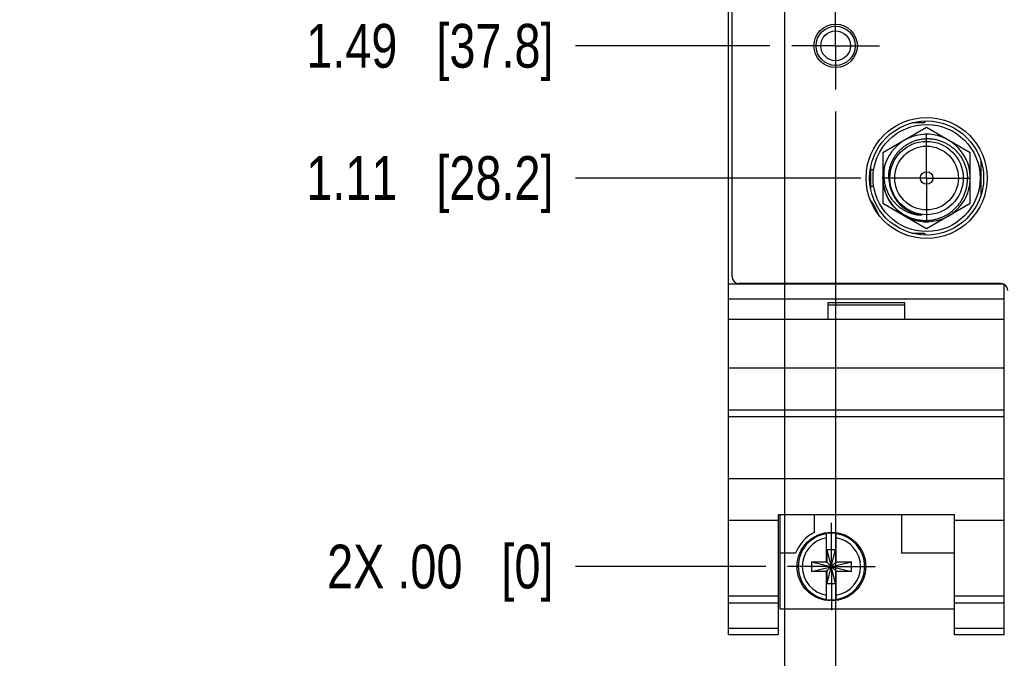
# Model space of a CAD drawing. Header units: inches. Extents: x 0.2 to 16.8, y 0.2 to 10.8.
# Tile 2 of 42: x 2.7 to 5.6, y 3.4 to 5.2. Entities that reach past the tile are written whole.
import ezdxf

# ---------------------------------------------------------------- set-up
doc = ezdxf.new("R2010")
doc.units = ezdxf.units.IN
doc.header["$LTSCALE"] = 0.935
doc.header["$MEASUREMENT"] = 0
doc.linetypes.add('CENTER', pattern=[0.6, 0.375, -0.075, 0.075, -0.075])
doc.layers.get('0').update_dxf_attribs({"linetype": 'CONTINUOUS'})
doc.layers.add('02___PRT_ALL_AXES', color=7, linetype='CONTINUOUS')
doc.layers.add('DIMENSIONS', color=7, linetype='CONTINUOUS')
doc.styles.get("Standard").update_dxf_attribs({"font": 'txt', "width": 0.8})
doc.dimstyles.new('DIMSTYLE_1', dxfattribs={"dimtxt": 0.125, "dimasz": 0.18, "dimexe": 0.125, "dimexo": 0.0625, "dimgap": 0.03125, "dimtad": 0, "dimtih": 1, "dimtoh": 1, "dimzin": 4, "dimdsep": 46, "dimtxsty": 'STANDARD', "dimblk": '_FILLED', "dimblk1": '_FILLED', "dimblk2": '_FILLED', "dimcen": 0.09, "dimadec": 0, "dimazin": 0, "dimtp": 0.01, "dimtm": 0.01, "dimtfac": 1, "dimtofl": 0, "dimtmove": 0, "dimatfit": 3, "dimldrblk": '_FILLED', "dimfxl": 1, "dimtolj": 1, "dimtzin": 4, "dimarcsym": 0})

# ---------------------------------------------------------------- blocks, each defined once
blk = doc.blocks.new('*D0')
at = {"layer": 'DIMENSIONS', "color": 2, "linetype": 'CONTINUOUS'}
blk.add_line((5.1408, 4.7607), (4.325, 4.7607), dxfattribs=at)
at = {"layer": 'DIMENSIONS', "color": 2, "linetype": 'CONTINUOUS', "insert": (4.2625, 4.8232), "char_height": 0.125, "width": 1.125, "attachment_point": 3, "line_spacing_factor": 0.9}
blk.add_mtext('1.11{\\Ftxt.shx;\\W1.000000;\\H0.125000; }[28.2]', dxfattribs=at)
blk = doc.blocks.new('_FILLED')
at = {"color": 0, "linetype": 'BYBLOCK'}
blk.add_solid([(0, 0), (-1, 0.174), (-1, -0.174)], dxfattribs=at)
blk = doc.blocks.new('*D1')
at = {"layer": 'DIMENSIONS', "color": 2, "linetype": 'CONTINUOUS'}
blk.add_line((4.8689, 3.6504), (4.325, 3.6504), dxfattribs=at)
at = {"layer": 'DIMENSIONS', "color": 2, "linetype": 'CONTINUOUS', "insert": (4.2625, 3.7129), "char_height": 0.125, "width": 1.025, "attachment_point": 3, "line_spacing_factor": 0.9}
blk.add_mtext('2X .00{\\Ftxt.shx;\\W1.000000;\\H0.125000; }[0]', dxfattribs=at)
blk = doc.blocks.new('*D2')
at = {"layer": 'DIMENSIONS', "color": 2, "linetype": 'CONTINUOUS'}
blk.add_line((4.881, 5.1385), (4.325, 5.1385), dxfattribs=at)
at = {"layer": 'DIMENSIONS', "color": 2, "linetype": 'CONTINUOUS', "insert": (4.2625, 5.201), "char_height": 0.125, "width": 1.125, "attachment_point": 3, "line_spacing_factor": 0.9}
blk.add_mtext('1.49{\\Ftxt.shx;\\W1.000000;\\H0.125000; }[37.8]', dxfattribs=at)
blk = doc.blocks.new('*D3')
at = {"layer": 'DIMENSIONS', "color": 2, "linetype": 'CONTINUOUS'}
blk.add_line((4.881, 6.006), (4.325, 6.006), dxfattribs=at)
at = {"layer": 'DIMENSIONS', "color": 2, "linetype": 'CONTINUOUS', "insert": (4.2625, 6.0685), "char_height": 0.125, "width": 1.125, "attachment_point": 3, "line_spacing_factor": 0.9}
blk.add_mtext('2.36{\\Ftxt.shx;\\W1.000000;\\H0.125000; }[59.8]', dxfattribs=at)
blk = doc.blocks.new('*D4')
at = {"layer": 'DIMENSIONS', "color": 2, "linetype": 'CONTINUOUS'}
blk.add_line((4.7346, 6.1708), (4.325, 6.1708), dxfattribs=at)
at = {"layer": 'DIMENSIONS', "color": 2, "linetype": 'CONTINUOUS', "insert": (4.2625, 6.2333), "char_height": 0.125, "width": 0.925, "attachment_point": 3, "line_spacing_factor": 0.9}
blk.add_mtext('2.52{\\Ftxt.shx;\\W1.000000;\\H0.125000; }[64]', dxfattribs=at)
blk = doc.blocks.new('*D5')
at = {"layer": 'DIMENSIONS', "color": 2, "linetype": 'CONTINUOUS'}
blk.add_line((4.7346, 6.6708), (4.325, 6.6708), dxfattribs=at)
at = {"layer": 'DIMENSIONS', "color": 2, "linetype": 'CONTINUOUS', "insert": (4.2625, 6.7333), "char_height": 0.125, "width": 1.125, "attachment_point": 3, "line_spacing_factor": 0.9}
blk.add_mtext('3.02{\\Ftxt.shx;\\W1.000000;\\H0.125000; }[76.7]', dxfattribs=at)
blk = doc.blocks.new('*D6')
at = {"layer": 'DIMENSIONS', "color": 2, "linetype": 'CONTINUOUS'}
blk.add_line((4.7346, 7.1708), (4.325, 7.1708), dxfattribs=at)
at = {"layer": 'DIMENSIONS', "color": 2, "linetype": 'CONTINUOUS', "insert": (4.2625, 7.2333), "char_height": 0.125, "width": 1.125, "attachment_point": 3, "line_spacing_factor": 0.9}
blk.add_mtext('3.52{\\Ftxt.shx;\\W1.000000;\\H0.125000; }[89.4]', dxfattribs=at)
blk = doc.blocks.new('*D7')
at = {"layer": 'DIMENSIONS', "color": 2, "linetype": 'CONTINUOUS'}
blk.add_line((5.1408, 7.4199), (4.325, 7.4199), dxfattribs=at)
at = {"layer": 'DIMENSIONS', "color": 2, "linetype": 'CONTINUOUS', "insert": (4.2625, 7.4824), "char_height": 0.125, "width": 1.125, "attachment_point": 3, "line_spacing_factor": 0.9}
blk.add_mtext('3.77{\\Ftxt.shx;\\W1.000000;\\H0.125000; }[95.7]', dxfattribs=at)
blk = doc.blocks.new('*D8')
at = {"layer": 'DIMENSIONS', "color": 2, "linetype": 'CONTINUOUS'}
blk.add_line((4.8689, 8.4714), (4.325, 8.4714), dxfattribs=at)
at = {"layer": 'DIMENSIONS', "color": 2, "linetype": 'CONTINUOUS', "insert": (4.2625, 8.5339), "char_height": 0.125, "width": 1.525, "attachment_point": 3, "line_spacing_factor": 0.9}
blk.add_mtext('2X 4.82{\\Ftxt.shx;\\W1.000000;\\H0.125000; }[122.5]', dxfattribs=at)
blk = doc.blocks.new('*D9')
at = {"layer": 'DIMENSIONS', "color": 2, "linetype": 'CONTINUOUS'}
for p, q in [((4.4779, 8.7013), (4.325, 8.7013)), ((4.5996, 8.5934), (4.4779, 8.7013)), ((4.7, 8.5934), (4.5996, 8.5934))]:
    blk.add_line(p, q, dxfattribs=at)
at = {"layer": 'DIMENSIONS', "color": 2, "linetype": 'CONTINUOUS', "insert": (4.2625, 8.7638), "char_height": 0.125, "width": 1.225, "attachment_point": 3, "line_spacing_factor": 0.9}
blk.add_mtext('4.94{\\Ftxt.shx;\\W1.000000;\\H0.125000; }[125.6]', dxfattribs=at)
blk = doc.blocks.new('*D10')
at = {"layer": 'DIMENSIONS', "color": 2, "linetype": 'CONTINUOUS'}
blk.add_line((5.1397, 6.8403), (4.325, 6.8403), dxfattribs=at)
at = {"layer": 'DIMENSIONS', "color": 2, "linetype": 'CONTINUOUS', "insert": (4.2625, 6.9028), "char_height": 0.125, "width": 0.925, "attachment_point": 3, "line_spacing_factor": 0.9}
blk.add_mtext('3.19{\\Ftxt.shx;\\W1.000000;\\H0.125000; }[81]', dxfattribs=at)
blk = doc.blocks.new('*D11')
at = {"layer": 'DIMENSIONS', "color": 2, "linetype": 'CONTINUOUS'}
blk.add_line((5.1397, 6.3403), (4.325, 6.3403), dxfattribs=at)
at = {"layer": 'DIMENSIONS', "color": 2, "linetype": 'CONTINUOUS', "insert": (4.2625, 6.4028), "char_height": 0.125, "width": 1.125, "attachment_point": 3, "line_spacing_factor": 0.9}
blk.add_mtext('2.69{\\Ftxt.shx;\\W1.000000;\\H0.125000; }[68.3]', dxfattribs=at)
blk = doc.blocks.new('*D12')
at = {"layer": 'DIMENSIONS', "color": 2, "linetype": 'CONTINUOUS'}
blk.add_line((5.1397, 5.8403), (4.325, 5.8403), dxfattribs=at)
at = {"layer": 'DIMENSIONS', "color": 2, "linetype": 'CONTINUOUS', "insert": (4.2625, 5.9028), "char_height": 0.125, "width": 1.125, "attachment_point": 3, "line_spacing_factor": 0.9}
blk.add_mtext('2.19{\\Ftxt.shx;\\W1.000000;\\H0.125000; }[55.6]', dxfattribs=at)
blk = doc.blocks.new('*D13')
at = {"layer": 'DIMENSIONS', "color": 2, "linetype": 'CONTINUOUS'}
blk.add_line((5.1397, 5.3403), (4.325, 5.3403), dxfattribs=at)
at = {"layer": 'DIMENSIONS', "color": 2, "linetype": 'CONTINUOUS', "insert": (4.2625, 5.4028), "char_height": 0.125, "width": 1.125, "attachment_point": 3, "line_spacing_factor": 0.9}
blk.add_mtext('1.69{\\Ftxt.shx;\\W1.000000;\\H0.125000; }[42.9]', dxfattribs=at)
blk = doc.blocks.new('*D24')
at = {"layer": 'DIMENSIONS', "color": 2, "linetype": 'CONTINUOUS'}
blk.add_line((5.0686, 4.9509), (5.0686, 3.0179), dxfattribs=at)
at = {"layer": 'DIMENSIONS', "color": 2, "linetype": 'CONTINUOUS', "insert": (5.0061, 2.9554), "char_height": 0.125, "width": 1.225, "attachment_point": 3, "rotation": 90, "line_spacing_factor": 0.9}
blk.add_mtext('2X .01{\\Ftxt.shx;\\W1.000000;\\H0.125000; }[0.3]', dxfattribs=at)
blk = doc.blocks.new('*D25')
at = {"layer": 'DIMENSIONS', "color": 2, "linetype": 'CONTINUOUS'}
blk.add_line((4.9222, 5.9832), (4.9222, 3.0179), dxfattribs=at)
at = {"layer": 'DIMENSIONS', "color": 2, "linetype": 'CONTINUOUS', "insert": (4.8597, 2.9554), "char_height": 0.125, "width": 1.225, "attachment_point": 3, "rotation": 90, "line_spacing_factor": 0.9}
blk.add_mtext('3X .13{\\Ftxt.shx;\\W1.000000;\\H0.125000; }[3.4]', dxfattribs=at)

msp = doc.modelspace()

# ---------------------------------------------------------------- linework, layer by layer
at = {"color": 7, "linetype": 'CONTINUOUS'}
for p, q in [((4.7625, 3.4554), (4.7625, 8.5934)), ((4.7725, 4.4788), (4.7725, 8.5634)), ((5.3284, 4.905), (5.2034, 4.8329)), ((5.4534, 4.8329), (5.3284, 4.905)), ((5.2034, 4.8329), (5.2034, 4.6885)), ((5.4534, 4.6885), (5.4534, 4.8329)), ((5.2034, 4.6885), (5.3284, 4.6163)), ((5.3284, 4.6163), (5.4534, 4.6885)), ((5.5505, 4.4574), (4.7625, 4.4574)), ((5.5405, 4.4588), (4.7925, 4.4588)), ((5.5505, 3.4554), (5.5505, 4.4574)), ((5.5505, 4.4144), (4.7625, 4.4144)), ((5.2665, 4.4044), (5.0465, 4.4044)), ((5.0465, 4.4044), (5.0465, 4.3574)), ((5.2665, 4.3974), (5.0465, 4.3974)), ((5.2665, 4.3574), (5.2665, 4.4044)), ((4.7625, 4.3574), (5.5505, 4.3574)), ((5.5505, 4.2174), (4.7625, 4.2174)), ((5.5505, 4.0974), (4.7625, 4.0974)), ((5.5505, 4.0779), (4.7625, 4.0779)), ((4.7625, 3.9021), (5.5505, 3.9021)), ((5.4085, 3.7977), (4.9045, 3.7977)), ((4.9045, 3.7977), (4.9045, 3.4554)), ((4.9105, 3.5284), (4.9105, 3.7977)), ((5.0075, 3.7977), (5.0075, 3.7478)), ((5.2575, 3.6884), (5.2575, 3.7977)), ((5.4085, 3.4554), (5.4085, 3.7977)), ((4.9045, 3.7824), (4.7625, 3.7824)), ((5.5505, 3.7824), (5.4085, 3.7824)), ((5.0427, 3.6622), (5.0427, 3.7451)), ((5.0702, 3.6622), (5.0702, 3.7451)), ((4.9543, 3.6884), (4.9105, 3.6884)), ((5.0447, 3.699), (5.0682, 3.699)), ((5.0682, 3.6019), (5.0447, 3.699)), ((5.0447, 3.6622), (5.0447, 3.699)), ((5.0447, 3.6019), (5.0682, 3.699)), ((5.0682, 3.699), (5.0682, 3.6622)), ((5.4085, 3.6884), (5.2575, 3.6884)), ((4.9994, 3.6642), (5.0427, 3.6642)), ((4.9994, 3.6642), (5.1135, 3.6367)), ((4.9994, 3.6367), (5.1135, 3.6642)), ((4.9994, 3.6642), (4.9994, 3.6367)), ((5.0447, 3.6622), (5.0427, 3.6622)), ((5.0682, 3.6387), (5.0447, 3.6622)), ((5.0447, 3.6387), (5.0682, 3.6622)), ((5.0682, 3.6622), (5.0702, 3.6622)), ((5.0702, 3.6642), (5.1135, 3.6642)), ((5.1135, 3.6367), (5.1135, 3.6642)), ((5.0427, 3.6367), (4.9994, 3.6367)), ((5.0447, 3.6387), (5.0427, 3.6387)), ((5.0427, 3.5558), (5.0427, 3.6387)), ((5.0447, 3.6019), (5.0447, 3.6387)), ((5.0682, 3.6387), (5.0702, 3.6387)), ((5.0682, 3.6387), (5.0682, 3.6019)), ((5.0702, 3.5558), (5.0702, 3.6387)), ((5.1135, 3.6367), (5.0702, 3.6367)), ((5.0447, 3.6019), (5.0682, 3.6019)), ((4.9045, 3.5654), (4.7625, 3.5654)), ((4.9045, 3.5462), (4.7625, 3.5462)), ((5.5505, 3.5654), (5.4085, 3.5654)), ((5.5505, 3.5462), (5.4085, 3.5462)), ((5.4085, 3.5284), (4.9105, 3.5284)), ((4.9045, 3.4734), (4.7625, 3.4734)), ((5.5505, 3.4734), (5.4085, 3.4734)), ((4.9045, 3.4554), (4.7625, 3.4554)), ((5.5505, 3.4554), (5.4085, 3.4554))]:
    msp.add_line(p, q, dxfattribs=at)
at = {"color": 6, "linetype": 'CONTINUOUS'}
for p, q in [((5.3224, 4.9235), (5.3224, 4.9182)), ((5.3224, 4.9182), (5.2865, 4.9182)), ((5.1689, 4.7271), (5.1689, 4.7942)), ((5.1771, 4.7836), (5.1689, 4.7836)), ((5.4839, 4.7118), (5.4839, 4.8096)), ((5.1689, 4.7378), (5.1771, 4.7378)), ((5.2865, 4.6032), (5.3224, 4.6032)), ((5.3224, 4.6032), (5.3224, 4.5978))]:
    msp.add_line(p, q, dxfattribs=at)
at = {"color": 7, "linetype": 'CONTINUOUS'}
for centre, radius in [((5.0686, 5.1385), 0.062), ((5.0686, 5.1385), 0.056), ((5.0686, 5.1385), 0.0425), ((5.3284, 4.7607), 0.173), ((5.3284, 4.7607), 0.163), ((5.3284, 4.7607), 0.1048), ((5.3284, 4.7607), 0.091), ((5.3284, 4.7607), 0.018), ((5.0565, 3.6504), 0.098)]:
    msp.add_circle(centre, radius, dxfattribs=at)
at = {"color": 6, "linetype": 'CONTINUOUS'}
msp.add_circle((5.3284, 4.7607), 0.153, dxfattribs=at)
at = {"color": 7, "linetype": 'CONTINUOUS'}
for centre, radius, start, end in [((5.3284, 4.7607), 0.125, 194.1645, 193.8723), ((5.328, 4.7635), 0.1078, 181.4839, 194.3579), ((5.0656, 4.6143), 0.132, 18.1066, 40.1341), ((4.7925, 4.4788), 0.02, 180, 270), ((5.5405, 4.4388), 0.02, 68.9074, 90), ((5.5405, 4.4388), 0.02, 0, 60), ((5.0565, 3.6504), 0.109, 116.7143, 159.5968), ((5.0565, 3.6504), 0.0956, 81.7166, 98.2834), ((5.0565, 3.6504), 0.0956, 261.7166, 278.2834)]:
    msp.add_arc(centre, radius, start, end, dxfattribs=at)
at = {"color": 6, "linetype": 'CONTINUOUS'}
for start, end in [(117.659, 120.5706), (116.8065, 116.9892), (175.0521, 184.8346), (239.9481, 243.3307)]:
    msp.add_arc((5.3279, 4.7607), 0.125, start, end, dxfattribs=at)
at = {"color": 9, "linetype": 'CONTINUOUS'}
for centre, radius, start, end in [((5.3284, 4.7607), 0.1074, 193.2977, 260.16), ((5.0565, 3.6504), 0.0947, 98.3637, 261.6363), ((5.0565, 3.6504), 0.0947, 278.3637, 81.6363), ((5.0565, 3.6504), 0.0832, 99.5336, 260.4664), ((5.0565, 3.6504), 0.0832, 279.5336, 80.4664)]:
    msp.add_arc(centre, radius, start, end, dxfattribs=at)
at = {"color": 7, "linetype": 'CONTINUOUS'}
for points, knots in [([(5.2203, 4.7607), (5.2203, 4.7625), (5.2203, 4.7662), (5.2205, 4.7717), (5.2211, 4.7772), (5.2219, 4.7827), (5.223, 4.7881), (5.2244, 4.7934), (5.2261, 4.7987), (5.2277, 4.803), (5.2291, 4.8064), (5.2302, 4.8089), (5.2314, 4.8114), (5.2327, 4.8139), (5.234, 4.8163), (5.2358, 4.8195), (5.2382, 4.8234), (5.2414, 4.828), (5.2448, 4.8323), (5.2484, 4.8365), (5.2522, 4.8405), (5.2562, 4.8444), (5.2603, 4.848), (5.2647, 4.8514), (5.2692, 4.8545), (5.2739, 4.8575), (5.2803, 4.8611), (5.2887, 4.865), (5.2973, 4.8681), (5.3045, 4.87), (5.3098, 4.8712), (5.3153, 4.8721), (5.3208, 4.8727), (5.3263, 4.8731), (5.3318, 4.8732), (5.3373, 4.8731), (5.3428, 4.8726), (5.3483, 4.8719), (5.3538, 4.8709), (5.3591, 4.8697), (5.3645, 4.8682), (5.3697, 4.8664), (5.3748, 4.8644), (5.3799, 4.8622), (5.3848, 4.8597), (5.3896, 4.8569), (5.3943, 4.854), (5.3988, 4.8508), (5.4031, 4.8474), (5.4073, 4.8438), (5.4113, 4.84), (5.4151, 4.836), (5.42, 4.8304), (5.4255, 4.8231), (5.4303, 4.8152), (5.4337, 4.8086), (5.436, 4.8036), (5.438, 4.7985), (5.4398, 4.7933), (5.4414, 4.788), (5.4427, 4.7826), (5.4437, 4.7772), (5.4447, 4.7699), (5.4451, 4.7644), (5.4452, 4.7607)], [0, 0, 0, 0, 0.015626, 0.031251, 0.046876, 0.062501, 0.078126, 0.093751, 0.109376, 0.125001, 0.132814, 0.140627, 0.14844, 0.156253, 0.164066, 0.171879, 0.187504, 0.203129, 0.218754, 0.234379, 0.250005, 0.26563, 0.281256, 0.296882, 0.312508, 0.328133, 0.343759, 0.375001, 0.406243, 0.421869, 0.437495, 0.453121, 0.468746, 0.484372, 0.499998, 0.515624, 0.53125, 0.546876, 0.562501, 0.578127, 0.593752, 0.609378, 0.625003, 0.640628, 0.656254, 0.671879, 0.687505, 0.70313, 0.718756, 0.734381, 0.750007, 0.765633, 0.781259, 0.812503, 0.843746, 0.859372, 0.874999, 0.890625, 0.906251, 0.921877, 0.937504, 0.95313, 0.968756, 1, 1, 1, 1]), ([(5.2082, 4.7952), (5.2078, 4.7932), (5.2071, 4.7892), (5.2064, 4.7831), (5.2059, 4.777), (5.2058, 4.7709), (5.2059, 4.7658), (5.2062, 4.7617), (5.2066, 4.7576), (5.2071, 4.7536), (5.2077, 4.7495), (5.2083, 4.7465), (5.209, 4.7435), (5.2097, 4.7406), (5.2105, 4.7376), (5.2114, 4.7347), (5.2124, 4.7318), (5.2138, 4.7279), (5.2153, 4.7242), (5.217, 4.7204), (5.2183, 4.7177), (5.2197, 4.7149), (5.2211, 4.7123), (5.2227, 4.7096), (5.2248, 4.7061), (5.2271, 4.7027), (5.2295, 4.6994), (5.2314, 4.697), (5.2333, 4.6947), (5.2353, 4.6923), (5.2374, 4.6901), (5.2402, 4.6871), (5.2431, 4.6843), (5.2462, 4.6816), (5.2485, 4.6796), (5.2509, 4.6777), (5.2534, 4.6759), (5.2559, 4.6741), (5.2584, 4.6724), (5.261, 4.6707), (5.2636, 4.6692), (5.2663, 4.6677), (5.269, 4.6663), (5.2718, 4.6649), (5.2745, 4.6637), (5.2774, 4.6625), (5.2802, 4.6614), (5.2831, 4.6603), (5.286, 4.6594), (5.2889, 4.6585), (5.2919, 4.6577), (5.2949, 4.657), (5.2979, 4.6564), (5.3009, 4.6559), (5.3049, 4.6553), (5.308, 4.655), (5.31, 4.6548)], [0, 0, 0, 0, 0.031265, 0.062529, 0.093793, 0.125056, 0.156317, 0.171948, 0.187579, 0.218838, 0.234469, 0.2501, 0.26573, 0.28136, 0.296989, 0.312618, 0.328247, 0.343876, 0.37513, 0.390758, 0.406386, 0.422013, 0.43764, 0.453267, 0.468893, 0.500143, 0.515769, 0.531395, 0.54702, 0.562644, 0.578269, 0.593893, 0.625138, 0.640761, 0.656384, 0.672007, 0.687629, 0.703251, 0.718873, 0.734494, 0.750115, 0.765735, 0.781356, 0.796976, 0.812595, 0.828215, 0.843834, 0.859453, 0.875071, 0.890689, 0.906306, 0.921923, 0.93754, 0.953156, 0.968772, 1, 1, 1, 1]), ([(5.207, 4.7307), (5.2075, 4.729), (5.2085, 4.7254), (5.2103, 4.7203), (5.2123, 4.7152), (5.2145, 4.7101), (5.217, 4.7052), (5.2196, 4.7004), (5.2225, 4.6958), (5.2256, 4.6912), (5.2288, 4.6868), (5.2323, 4.6826), (5.2359, 4.6785), (5.2398, 4.6746), (5.2438, 4.6708), (5.2479, 4.6672), (5.2522, 4.6638), (5.2567, 4.6607), (5.2605, 4.6582), (5.2636, 4.6563), (5.266, 4.6549), (5.2684, 4.6536), (5.2709, 4.6523), (5.2733, 4.6511), (5.2766, 4.6496), (5.2808, 4.6478), (5.286, 4.646), (5.2912, 4.6443), (5.2965, 4.6429), (5.3019, 4.6417), (5.3073, 4.6407), (5.3127, 4.64), (5.3182, 4.6396), (5.3236, 4.6394), (5.3291, 4.6394), (5.3346, 4.6397), (5.34, 4.6402), (5.3455, 4.641), (5.3509, 4.642), (5.3562, 4.6433), (5.3615, 4.6448), (5.3667, 4.6465), (5.3735, 4.6492), (5.3801, 4.6523), (5.3865, 4.6558), (5.3912, 4.6587), (5.3957, 4.6618), (5.4001, 4.6651), (5.4043, 4.6686), (5.4084, 4.6722), (5.4122, 4.6761), (5.416, 4.6801), (5.4195, 4.6844), (5.4222, 4.688), (5.4244, 4.691), (5.4259, 4.6932), (5.4274, 4.6955), (5.4288, 4.6979), (5.4302, 4.7003), (5.4315, 4.7027), (5.4327, 4.7051), (5.4343, 4.7084), (5.4362, 4.7126), (5.4382, 4.7177), (5.4399, 4.7229), (5.4415, 4.7281), (5.4427, 4.7335), (5.4437, 4.7388), (5.4445, 4.7443), (5.445, 4.7497), (5.4453, 4.7552), (5.4453, 4.7589), (5.4452, 4.7607)], [0, 0, 0, 0, 0.015625, 0.031251, 0.046876, 0.062502, 0.078127, 0.093753, 0.109378, 0.125003, 0.140629, 0.156254, 0.171879, 0.187504, 0.203129, 0.218754, 0.234378, 0.250003, 0.265628, 0.273441, 0.281253, 0.289066, 0.296879, 0.304692, 0.312505, 0.328129, 0.343754, 0.359379, 0.375004, 0.390629, 0.406254, 0.421879, 0.437504, 0.45313, 0.468755, 0.48438, 0.500005, 0.51563, 0.531255, 0.54688, 0.562506, 0.578131, 0.593756, 0.624998, 0.640623, 0.656248, 0.671873, 0.687498, 0.703123, 0.718748, 0.734373, 0.749998, 0.765623, 0.781248, 0.789061, 0.796874, 0.804687, 0.8125, 0.820313, 0.828126, 0.835939, 0.843752, 0.859377, 0.875001, 0.890626, 0.906251, 0.921876, 0.937501, 0.953126, 0.96875, 0.984375, 1, 1, 1, 1]), ([(5.2236, 4.7368), (5.2241, 4.7348), (5.2253, 4.7308), (5.2273, 4.725), (5.2297, 4.7193), (5.2323, 4.7137), (5.2353, 4.7083), (5.2386, 4.7031), (5.2416, 4.6989), (5.2441, 4.6957), (5.2467, 4.6925), (5.2501, 4.6887), (5.2545, 4.6843), (5.2583, 4.6809), (5.2615, 4.6783), (5.2639, 4.6764), (5.2664, 4.6746), (5.269, 4.6729), (5.2716, 4.6712), (5.2742, 4.6696), (5.2769, 4.6681), (5.2796, 4.6666), (5.2824, 4.6652), (5.2842, 4.6644), (5.2852, 4.664)], [0, 0, 0, 0, 0.062487, 0.124976, 0.187467, 0.24996, 0.312454, 0.374949, 0.437447, 0.468699, 0.499951, 0.562451, 0.624953, 0.687455, 0.71871, 0.749965, 0.78122, 0.812475, 0.843729, 0.874984, 0.906238, 0.937492, 0.968746, 1, 1, 1, 1]), ([(5.2852, 4.664), (5.2858, 4.6637), (5.2871, 4.6631), (5.289, 4.6623), (5.291, 4.6615), (5.293, 4.6608), (5.2949, 4.6601), (5.2969, 4.6595), (5.2986, 4.6589), (5.3, 4.6585), (5.301, 4.6582), (5.302, 4.658), (5.303, 4.6577), (5.304, 4.6574), (5.305, 4.6572), (5.3059, 4.6569), (5.3065, 4.6568), (5.3071, 4.6567), (5.3076, 4.6565), (5.3081, 4.6564), (5.3086, 4.6563), (5.3091, 4.6562), (5.3096, 4.6561), (5.3101, 4.6559), (5.3106, 4.6558), (5.3111, 4.6557), (5.3114, 4.6556), (5.3117, 4.6556), (5.3119, 4.6555), (5.3122, 4.6554), (5.3124, 4.6554), (5.3125, 4.6553), (5.3127, 4.6553), (5.3128, 4.6553), (5.3129, 4.6552), (5.313, 4.6552), (5.3131, 4.6552), (5.3132, 4.6551), (5.3133, 4.6551), (5.3133, 4.6551), (5.3134, 4.6551), (5.3134, 4.655), (5.3134, 4.655), (5.3135, 4.655), (5.3135, 4.655), (5.3135, 4.655), (5.3135, 4.655), (5.3135, 4.6549), (5.3136, 4.6549), (5.3136, 4.6549), (5.3136, 4.6549), (5.3135, 4.6549), (5.3135, 4.6549), (5.3135, 4.6549), (5.3135, 4.6548), (5.3135, 4.6548), (5.3134, 4.6548), (5.3134, 4.6548), (5.3134, 4.6548), (5.3133, 4.6548), (5.3132, 4.6548), (5.3132, 4.6548), (5.3131, 4.6548), (5.313, 4.6548), (5.3129, 4.6548), (5.3127, 4.6547), (5.3126, 4.6547), (5.3125, 4.6547), (5.3123, 4.6547), (5.3121, 4.6547), (5.3118, 4.6547), (5.3116, 4.6548), (5.3113, 4.6548), (5.311, 4.6548), (5.3106, 4.6548), (5.3103, 4.6548), (5.3101, 4.6548), (5.31, 4.6548)], [0, 0, 0, 0, 0.062759, 0.125518, 0.188276, 0.251034, 0.313791, 0.376546, 0.4393, 0.470677, 0.502052, 0.533427, 0.5648, 0.596172, 0.627541, 0.658908, 0.674591, 0.690272, 0.705952, 0.721631, 0.737307, 0.752982, 0.768653, 0.784321, 0.799983, 0.815638, 0.823461, 0.831281, 0.839097, 0.846906, 0.854707, 0.858603, 0.862495, 0.866382, 0.870262, 0.874132, 0.877988, 0.879907, 0.881819, 0.883721, 0.885605, 0.886539, 0.887464, 0.888378, 0.889274, 0.890146, 0.890979, 0.891375, 0.891753, 0.892459, 0.893162, 0.893536, 0.893927, 0.894748, 0.895606, 0.89649, 0.897391, 0.898305, 0.899227, 0.90109, 0.902972, 0.904866, 0.906768, 0.910593, 0.914435, 0.918288, 0.922151, 0.92602, 0.929894, 0.937655, 0.945428, 0.953209, 0.960997, 0.96879, 0.984389, 0.992193, 1, 1, 1, 1])]:
    msp.add_open_spline(points, degree=3, knots=knots, dxfattribs=at)
at = {"layer": '02___PRT_ALL_AXES', "color": 7, "linetype": 'CENTER'}
for p, q in [((5.0686, 5.1385), (5.0686, 5.2636)), ((5.0686, 5.1385), (4.9435, 5.1385)), ((5.0686, 5.1385), (5.1937, 5.1385)), ((5.0686, 5.1385), (5.0686, 5.0134)), ((5.3284, 4.7607), (5.3284, 4.8858)), ((5.3284, 4.7607), (5.2033, 4.7607)), ((5.3284, 4.7607), (5.4535, 4.7607)), ((5.3284, 4.7607), (5.3284, 4.6356)), ((5.0565, 3.6504), (5.0565, 3.7755)), ((5.0565, 3.6504), (4.9314, 3.6504)), ((5.0565, 3.6504), (5.1816, 3.6504)), ((5.0565, 3.6504), (5.0565, 3.5253))]:
    msp.add_line(p, q, dxfattribs=at)

# ---------------------------------------------------------------- dimensions: what is measured, and where the dimension line sits
at = {"layer": 'DIMENSIONS', "color": 2, "linetype": 'CONTINUOUS'}
for feature_location, offset, origin, picture, middle in [((4.7, 8.5934), (-0.375, 0.1079), (4.7625, 3.6504), '*D9', (3.65, 8.7013)), ((5.1408, 7.4199), (-0.8158, 0), (5.2033, 3.6504), '*D7', (3.7, 7.4199)), ((4.7346, 7.1708), (-0.4096, 0), (4.7971, 3.6504), '*D6', (3.7, 7.1708)), ((5.1397, 6.8403), (-0.8147, 0), (5.2022, 3.6504), '*D10', (3.8, 6.8403)), ((4.7346, 6.6708), (-0.4096, 0), (4.7971, 3.6504), '*D5', (3.7, 6.6708)), ((5.1397, 6.3403), (-0.8147, 0), (5.2022, 3.6504), '*D11', (3.7, 6.3403)), ((4.7346, 6.1708), (-0.4096, 0), (4.7971, 3.6504), '*D4', (3.8, 6.1708)), ((4.881, 6.006), (-0.5561, 0), (4.9435, 3.6504), '*D3', (3.7, 6.006)), ((5.1397, 5.8403), (-0.8147, 0), (5.2022, 3.6504), '*D12', (3.7, 5.8403)), ((5.1397, 5.3403), (-0.8147, 0), (5.2022, 3.6504), '*D13', (3.7, 5.3403)), ((4.881, 5.1385), (-0.5561, 0), (4.9435, 3.6504), '*D2', (3.7, 5.1385)), ((5.1408, 4.7607), (-0.8158, 0), (4.9314, 3.6504), '*D0', (3.7, 4.7607))]:
    dim = msp.add_ordinate_dim(feature_location=feature_location, offset=offset, dtype=0, origin=origin, dimstyle='DIMSTYLE_1', dxfattribs=at)
    dim.commit()
    dim.dimension.update_dxf_attribs({"geometry": picture, "text_midpoint": middle})
for feature_location, offset, dtype, origin, text, picture, middle in [((4.8689, 8.4714), (-0.5439, 0), 0, (4.9314, 3.6504), '2X <>', '*D8', (3.5, 8.4714)), ((4.9222, 5.9832), (0, -2.9653), 1, (5.0565, 6.0457), '3X <>', '*D25', (4.9222, 2.3429)), ((5.0686, 4.9509), (0, -1.9329), 1, (5.0565, 5.0134), '2X <>', '*D24', (5.0686, 2.3429)), ((4.8688593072, 3.6504401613), (-0.5439, 0), 0, (4.9313593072, 3.6504401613), '2X <>', '*D1', (3.7499593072, 3.6504401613))]:
    dim = msp.add_ordinate_dim(feature_location=feature_location, offset=offset, dtype=dtype, origin=origin, text=text, dimstyle='DIMSTYLE_1', dxfattribs=at)
    dim.commit()
    dim.dimension.update_dxf_attribs({"geometry": picture, "text_midpoint": middle})

doc.saveas('drawing.dxf')
